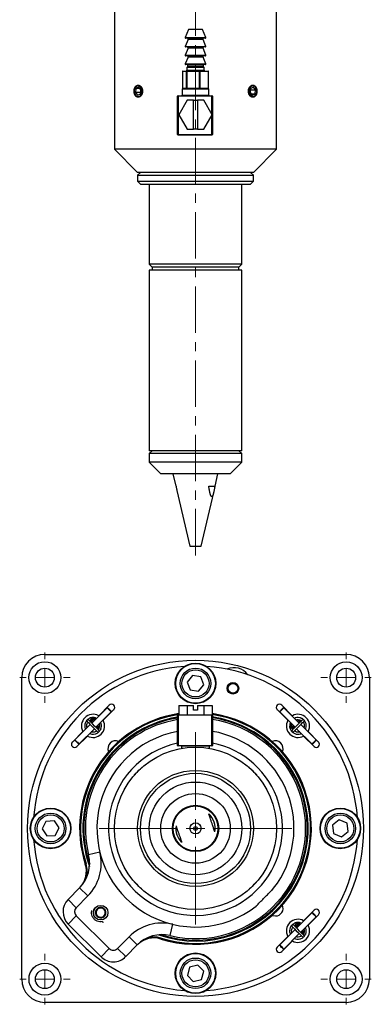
# Model space of a CAD drawing. Header units: inches. Extents: x 1.7 to 28, y 0.6 to 21.4.
# Tile 2 of 5: x 14.5 to 18.3, y 0.6 to 11.2. Entities that reach past the tile are written whole.
import ezdxf

# ---------------------------------------------------------------- set-up
doc = ezdxf.new("R2010")
doc.units = ezdxf.units.IN
doc.header["$MEASUREMENT"] = 0
doc.linetypes.add('CENTERX2', pattern=[0.8, 0.5, -0.1, 0.1, -0.1])

# ---------------------------------------------------------------- blocks, each defined once
blk = doc.blocks.new('SW_CENTERMARKSYMBOL_9')
at = {"color": 0, "linetype": 'Continuous', "lineweight": 18}
for p, q in [((0, 0.2), (0, 0.2715)), ((-0.2, 0), (-0.2715, 0)), ((0, 0), (-0.1, 0)), ((0, 0), (0, 0.1)), ((0, 0), (0, -0.1)), ((0, 0), (0.1, 0)), ((0.2, 0), (0.2715, 0)), ((0, -0.2), (0, -0.2715))]:
    blk.add_line(p, q, dxfattribs=at)
blk = doc.blocks.new('SW_CENTERMARKSYMBOL_10')
at = {"color": 0, "linetype": 'Continuous', "lineweight": 18}
for p, q in [((0, 0.2), (0, 0.2715)), ((-0.2, 0), (-0.2715, 0)), ((0, 0), (-0.1, 0)), ((0, 0), (0, 0.1)), ((0, 0), (0, -0.1)), ((0, 0), (0.1, 0)), ((0.2, 0), (0.2715, 0)), ((0, -0.2), (0, -0.2715))]:
    blk.add_line(p, q, dxfattribs=at)
blk = doc.blocks.new('SW_CENTERMARKSYMBOL_11')
at = {"color": 0, "linetype": 'Continuous', "lineweight": 18}
for p, q in [((0, 0.2), (0, 0.2715)), ((-0.2, 0), (-0.2715, 0)), ((0, 0), (-0.1, 0)), ((0, 0), (0, 0.1)), ((0, 0), (0, -0.1)), ((0, 0), (0.1, 0)), ((0.2, 0), (0.2715, 0)), ((0, -0.2), (0, -0.2715))]:
    blk.add_line(p, q, dxfattribs=at)
blk = doc.blocks.new('SW_CENTERMARKSYMBOL_12')
at = {"color": 0, "linetype": 'Continuous', "lineweight": 18}
for p, q in [((0, 0.2), (0, 0.2715)), ((-0.2, 0), (-0.2715, 0)), ((0, 0), (-0.1, 0)), ((0, 0), (0, 0.1)), ((0, 0), (0, -0.1)), ((0, 0), (0.1, 0)), ((0.2, 0), (0.2715, 0)), ((0, -0.2), (0, -0.2715))]:
    blk.add_line(p, q, dxfattribs=at)
blk = doc.blocks.new('SW_CENTERMARKSYMBOL_13')
at = {"color": 0, "linetype": 'Continuous', "lineweight": 18}
for p, q in [((0, 0.2), (0, 1.0375)), ((-0.2, 0), (-1.0375, 0)), ((0, 0), (-0.1, 0)), ((0, 0), (0, 0.1)), ((0, 0), (0, -0.1)), ((0, 0), (0.1, 0)), ((0.2, 0), (1.0375, 0)), ((0, -0.2), (0, -1.0375))]:
    blk.add_line(p, q, dxfattribs=at)

msp = doc.modelspace()

# ---------------------------------------------------------------- linework, layer by layer
at = {"color": 7, "linetype": 'CENTERX2', "lineweight": 18}
msp.add_line((16.417, 16.375), (16.417, 5.418), dxfattribs=at)
at = {"color": 7, "linetype": 'Continuous', "lineweight": 25}
for p, q in [((15.542, 11.353), (15.542, 9.853)), ((17.292, 9.853), (17.292, 11.353)), ((16.342, 11.145), (16.305, 11.057)), ((16.367, 11.145), (16.342, 11.145)), ((16.492, 11.145), (16.367, 11.145)), ((16.529, 11.057), (16.492, 11.145)), ((16.345, 11.05), (16.309, 11.05)), ((16.525, 11.05), (16.345, 11.05)), ((16.336, 11.036), (16.305, 10.962)), ((16.336, 10.941), (16.305, 10.867)), ((16.345, 10.955), (16.309, 10.955)), ((16.525, 10.955), (16.345, 10.955)), ((16.529, 10.962), (16.498, 11.036)), ((16.529, 10.867), (16.498, 10.941)), ((16.336, 10.846), (16.305, 10.772)), ((16.345, 10.86), (16.309, 10.86)), ((16.525, 10.86), (16.345, 10.86)), ((16.529, 10.772), (16.498, 10.846)), ((16.345, 10.765), (16.309, 10.765)), ((16.333, 10.75), (16.323, 10.733)), ((16.323, 10.733), (16.323, 10.705)), ((16.354, 10.733), (16.323, 10.733)), ((16.525, 10.765), (16.345, 10.765)), ((16.511, 10.733), (16.354, 10.733)), ((16.511, 10.733), (16.5, 10.75)), ((16.511, 10.705), (16.511, 10.733)), ((16.276, 10.69), (16.276, 10.51)), ((16.32, 10.69), (16.276, 10.69)), ((16.276, 10.69), (16.276, 10.51)), ((16.281, 10.695), (16.325, 10.695)), ((16.32, 10.51), (16.32, 10.69)), ((16.324, 10.69), (16.32, 10.69)), ((16.324, 10.69), (16.324, 10.51)), ((16.459, 10.69), (16.324, 10.69)), ((16.325, 10.695), (16.46, 10.695)), ((16.459, 10.51), (16.459, 10.69)), ((16.464, 10.69), (16.459, 10.69)), ((16.46, 10.695), (16.553, 10.695)), ((16.464, 10.69), (16.464, 10.51)), ((16.556, 10.69), (16.464, 10.69)), ((16.556, 10.51), (16.556, 10.69)), ((16.558, 10.51), (16.558, 10.69)), ((15.803, 10.523), (15.775, 10.508)), ((15.827, 10.495), (15.805, 10.522)), ((16.276, 10.51), (16.32, 10.51)), ((16.324, 10.51), (16.32, 10.51)), ((16.324, 10.51), (16.459, 10.51)), ((16.464, 10.51), (16.459, 10.51)), ((16.464, 10.51), (16.556, 10.51)), ((17.041, 10.523), (17.012, 10.508)), ((17.065, 10.495), (17.042, 10.522)), ((15.774, 10.507), (15.768, 10.464)), ((15.768, 10.463), (15.791, 10.434)), ((15.793, 10.434), (15.821, 10.448)), ((15.822, 10.449), (15.828, 10.493)), ((16.224, 10.01), (16.224, 10.425)), ((16.224, 10.425), (16.229, 10.425)), ((16.229, 10.425), (16.229, 10.43)), ((16.229, 10.43), (16.594, 10.43)), ((16.229, 10.425), (16.229, 10.01)), ((16.594, 10.425), (16.229, 10.425)), ((16.273, 10.5), (16.273, 10.435)), ((16.278, 10.505), (16.417, 10.505)), ((16.417, 10.505), (16.556, 10.505)), ((16.561, 10.435), (16.561, 10.5)), ((16.594, 10.425), (16.594, 10.43)), ((16.594, 10.228), (16.594, 10.425)), ((16.594, 10.425), (16.599, 10.425)), ((16.599, 10.425), (16.599, 10.01)), ((17.011, 10.507), (17.005, 10.464)), ((17.006, 10.463), (17.029, 10.434)), ((17.03, 10.434), (17.058, 10.448)), ((17.059, 10.449), (17.065, 10.493)), ((16.327, 10.381), (16.237, 10.225)), ((16.397, 10.381), (16.327, 10.381)), ((16.397, 10.07), (16.397, 10.381)), ((16.397, 10.381), (16.437, 10.381)), ((16.437, 10.381), (16.437, 10.07)), ((16.506, 10.381), (16.437, 10.381)), ((16.596, 10.225), (16.506, 10.381)), ((16.237, 10.225), (16.327, 10.07)), ((16.506, 10.07), (16.596, 10.225)), ((16.594, 10.01), (16.594, 10.223)), ((16.224, 10.01), (16.229, 10.01)), ((16.229, 10.01), (16.594, 10.01)), ((16.229, 10.005), (16.229, 10.01)), ((16.594, 10.005), (16.229, 10.005)), ((16.327, 10.07), (16.397, 10.07)), ((16.437, 10.07), (16.397, 10.07)), ((16.437, 10.07), (16.506, 10.07)), ((16.594, 10.01), (16.599, 10.01)), ((16.594, 10.005), (16.594, 10.01)), ((15.542, 9.853), (15.792, 9.603)), ((15.798, 9.853), (15.542, 9.853)), ((17.292, 9.853), (15.798, 9.853)), ((17.042, 9.603), (17.292, 9.853)), ((15.823, 9.603), (15.792, 9.572)), ((15.975, 9.603), (15.792, 9.603)), ((15.792, 9.572), (15.792, 9.51)), ((15.792, 9.572), (17.042, 9.572)), ((17.042, 9.603), (15.975, 9.603)), ((17.042, 9.572), (17.011, 9.603)), ((17.042, 9.51), (17.042, 9.572)), ((15.792, 9.51), (15.823, 9.478)), ((15.792, 9.51), (17.042, 9.51)), ((15.823, 9.478), (17.011, 9.478)), ((15.917, 9.478), (15.917, 8.614)), ((16.917, 8.614), (16.917, 9.478)), ((17.011, 9.478), (17.042, 9.51)), ((15.917, 8.614), (15.948, 8.582)), ((16.917, 8.614), (15.917, 8.614)), ((16.886, 8.582), (16.917, 8.614)), ((15.917, 8.551), (15.917, 6.603)), ((16.917, 8.551), (15.917, 8.551)), ((15.948, 8.582), (15.948, 8.551)), ((16.886, 8.582), (15.948, 8.582)), ((16.886, 8.551), (16.886, 8.582)), ((16.917, 6.603), (16.917, 8.551)), ((15.948, 6.603), (15.917, 6.572)), ((16.917, 6.603), (15.917, 6.603)), ((16.917, 6.572), (16.886, 6.603)), ((15.917, 6.572), (15.917, 6.478)), ((16.144, 6.572), (15.917, 6.572)), ((15.917, 6.478), (16.042, 6.353)), ((16.917, 6.478), (15.917, 6.478)), ((16.917, 6.572), (16.144, 6.572)), ((16.792, 6.353), (16.917, 6.478)), ((16.917, 6.478), (16.917, 6.572)), ((16.792, 6.353), (16.042, 6.353)), ((16.174, 6.353), (16.205, 6.222)), ((16.629, 6.222), (16.659, 6.353)), ((16.205, 6.222), (16.207, 6.222)), ((16.216, 6.173), (16.357, 5.573)), ((16.559, 6.222), (16.629, 6.222)), ((16.477, 5.573), (16.613, 6.153)), ((16.357, 5.573), (16.477, 5.573)), ((14.792, 4.407), (18.042, 4.407)), ((14.542, 0.907), (14.542, 4.157)), ((16.385, 4.18), (16.327, 4.109)), ((16.474, 4.165), (16.385, 4.18)), ((16.507, 4.08), (16.474, 4.165)), ((18.292, 4.157), (18.292, 0.907)), ((16.327, 4.109), (16.359, 4.024)), ((16.449, 4.01), (16.507, 4.08)), ((16.359, 4.024), (16.449, 4.01)), ((15.463, 3.833), (15.298, 3.667)), ((15.486, 3.86), (15.373, 3.747)), ((15.47, 3.833), (15.463, 3.833)), ((16.237, 3.857), (16.237, 3.757)), ((16.237, 3.857), (16.327, 3.857)), ((16.327, 3.857), (16.327, 3.757)), ((16.327, 3.857), (16.397, 3.857)), ((16.397, 3.807), (16.397, 3.857)), ((16.437, 3.857), (16.506, 3.857)), ((16.437, 3.857), (16.437, 3.807)), ((16.506, 3.857), (16.506, 3.757)), ((16.506, 3.857), (16.596, 3.857)), ((16.596, 3.857), (16.596, 3.757)), ((17.461, 3.747), (17.347, 3.86)), ((17.362, 3.831), (17.364, 3.833)), ((17.371, 3.833), (17.364, 3.833)), ((17.536, 3.667), (17.371, 3.833)), ((15.349, 3.718), (15.33, 3.725)), ((15.342, 3.623), (15.507, 3.788)), ((15.373, 3.747), (15.375, 3.745)), ((15.421, 3.698), (15.535, 3.812)), ((15.507, 3.788), (15.507, 3.795)), ((16.224, 3.427), (16.224, 3.752)), ((16.224, 3.752), (16.229, 3.752)), ((16.229, 3.752), (16.229, 3.757)), ((16.229, 3.757), (16.594, 3.757)), ((16.229, 3.752), (16.229, 3.427)), ((16.594, 3.752), (16.229, 3.752)), ((16.437, 3.807), (16.397, 3.807)), ((16.594, 3.752), (16.594, 3.757)), ((16.594, 3.427), (16.594, 3.752)), ((16.594, 3.752), (16.599, 3.752)), ((16.599, 3.752), (16.599, 3.427)), ((17.299, 3.812), (17.412, 3.698)), ((17.326, 3.795), (17.326, 3.788)), ((17.326, 3.788), (17.492, 3.623)), ((17.458, 3.745), (17.461, 3.747)), ((17.553, 3.721), (17.563, 3.717)), ((15.282, 3.652), (15.117, 3.486)), ((15.223, 3.623), (15.228, 3.607)), ((15.247, 3.619), (15.245, 3.627)), ((15.273, 3.692), (15.281, 3.698)), ((15.304, 3.673), (15.301, 3.68)), ((15.318, 3.704), (15.329, 3.703)), ((15.326, 3.704), (15.332, 3.701)), ((15.354, 3.626), (15.348, 3.629)), ((15.42, 3.701), (15.421, 3.698)), ((17.412, 3.698), (17.414, 3.701)), ((17.441, 3.675), (17.434, 3.655)), ((17.455, 3.651), (17.458, 3.658)), ((17.486, 3.629), (17.479, 3.626)), ((17.533, 3.68), (17.53, 3.673)), ((17.717, 3.486), (17.552, 3.652)), ((15.203, 3.577), (15.089, 3.463)), ((15.138, 3.414), (15.251, 3.528)), ((15.161, 3.442), (15.326, 3.607)), ((15.204, 3.574), (15.203, 3.577)), ((15.251, 3.528), (15.249, 3.53)), ((15.396, 3.606), (15.392, 3.596)), ((17.467, 3.598), (17.461, 3.607)), ((17.507, 3.607), (17.673, 3.442)), ((17.54, 3.572), (17.532, 3.57)), ((17.536, 3.548), (17.552, 3.553)), ((17.585, 3.53), (17.582, 3.528)), ((17.582, 3.528), (17.696, 3.414)), ((17.631, 3.577), (17.629, 3.574)), ((17.745, 3.463), (17.631, 3.577)), ((15.117, 3.486), (15.117, 3.479)), ((15.154, 3.442), (15.161, 3.442)), ((16.229, 3.427), (16.224, 3.427)), ((16.229, 3.422), (16.229, 3.427)), ((16.229, 3.427), (16.594, 3.427)), ((16.594, 3.422), (16.229, 3.422)), ((16.267, 3.417), (16.267, 3.397)), ((16.567, 3.397), (16.567, 3.417)), ((16.594, 3.422), (16.594, 3.427)), ((16.599, 3.427), (16.594, 3.427)), ((17.673, 3.442), (17.68, 3.442)), ((17.716, 3.485), (17.717, 3.486)), ((17.717, 3.479), (17.717, 3.486)), ((16.26, 3.394), (16.26, 3.393)), ((15.843, 3.193), (15.84, 3.193)), ((15.846, 3.195), (15.844, 3.197)), ((16.994, 3.193), (16.991, 3.193)), ((15.752, 3.105), (15.754, 3.103)), ((15.756, 3.109), (15.756, 3.106)), ((17.077, 3.106), (17.077, 3.109)), ((14.804, 2.608), (14.764, 2.527)), ((14.895, 2.614), (14.804, 2.608)), ((14.945, 2.538), (14.895, 2.614)), ((17.968, 2.623), (17.896, 2.568)), ((17.896, 2.568), (17.907, 2.478)), ((18.052, 2.587), (17.968, 2.623)), ((18.063, 2.497), (18.052, 2.587)), ((14.764, 2.527), (14.814, 2.451)), ((14.814, 2.451), (14.904, 2.457)), ((14.904, 2.457), (14.945, 2.538)), ((17.907, 2.478), (17.99, 2.442)), ((17.99, 2.442), (18.063, 2.497)), ((15.386, 2.276), (15.264, 2.246)), ((15.238, 2.149), (15.228, 2.146)), ((15.756, 1.958), (15.756, 1.955)), ((17.077, 1.955), (17.077, 1.958)), ((15.042, 1.765), (15.167, 1.892)), ((15.256, 1.804), (15.167, 1.892)), ((15.84, 1.872), (15.843, 1.872)), ((16.991, 1.872), (16.994, 1.872)), ((17.241, 1.862), (17.26, 1.886)), ((15.131, 1.677), (15.042, 1.765)), ((15.256, 1.804), (15.131, 1.677)), ((17.072, 1.696), (17.081, 1.703)), ((15.318, 1.607), (15.319, 1.6)), ((15.332, 1.673), (15.329, 1.666)), ((17.673, 1.623), (17.507, 1.457)), ((17.696, 1.651), (17.582, 1.537)), ((17.631, 1.488), (17.745, 1.602)), ((17.68, 1.623), (17.673, 1.623)), ((15.131, 1.589), (15.043, 1.5)), ((15.399, 1.148), (15.043, 1.5)), ((15.131, 1.589), (15.486, 1.237)), ((15.415, 1.528), (15.418, 1.513)), ((16.142, 1.377), (16.171, 1.499)), ((17.483, 1.482), (17.491, 1.488)), ((17.528, 1.494), (17.539, 1.493)), ((17.535, 1.494), (17.543, 1.492)), ((17.56, 1.508), (17.54, 1.516)), ((17.552, 1.413), (17.717, 1.579)), ((17.582, 1.537), (17.585, 1.535)), ((17.629, 1.491), (17.631, 1.488)), ((17.717, 1.579), (17.717, 1.586)), ((17.492, 1.442), (17.326, 1.276)), ((17.371, 1.232), (17.536, 1.398)), ((17.433, 1.413), (17.438, 1.397)), ((17.457, 1.409), (17.455, 1.417)), ((17.513, 1.463), (17.511, 1.47)), ((17.564, 1.417), (17.558, 1.419)), ((17.605, 1.396), (17.602, 1.387)), ((15.575, 1.238), (15.7, 1.364)), ((15.789, 1.276), (15.664, 1.15)), ((15.789, 1.276), (15.7, 1.364)), ((16.042, 1.34), (16.045, 1.349)), ((17.412, 1.367), (17.299, 1.253)), ((17.326, 1.276), (17.326, 1.269)), ((17.347, 1.204), (17.461, 1.318)), ((17.414, 1.364), (17.412, 1.367)), ((17.461, 1.318), (17.458, 1.32)), ((15.399, 1.148), (15.486, 1.237)), ((15.664, 1.15), (15.575, 1.238)), ((17.364, 1.232), (17.371, 1.232)), ((16.353, 1.035), (16.329, 0.947)), ((16.441, 1.057), (16.353, 1.035)), ((16.505, 0.992), (16.441, 1.057)), ((16.48, 0.905), (16.505, 0.992)), ((16.329, 0.947), (16.392, 0.882)), ((16.392, 0.882), (16.48, 0.905)), ((18.042, 0.657), (14.792, 0.657))]:
    msp.add_line(p, q, dxfattribs=at)
at = {"color": 8, "linetype": 'Continuous', "lineweight": 25}
for p, q in [((16.305, 11.057), (16.529, 11.057)), ((16.305, 10.962), (16.529, 10.962)), ((16.363, 11.036), (16.336, 11.036)), ((16.363, 10.941), (16.336, 10.941)), ((16.498, 11.036), (16.363, 11.036)), ((16.498, 10.941), (16.363, 10.941)), ((16.305, 10.867), (16.529, 10.867)), ((16.363, 10.846), (16.336, 10.846)), ((16.498, 10.846), (16.363, 10.846)), ((16.305, 10.772), (16.529, 10.772)), ((16.361, 10.75), (16.333, 10.75)), ((16.5, 10.75), (16.361, 10.75)), ((16.276, 10.69), (16.276, 10.69)), ((16.323, 10.705), (16.511, 10.705)), ((16.558, 10.69), (16.556, 10.69)), ((15.816, 10.508), (15.775, 10.508)), ((15.804, 10.523), (15.803, 10.523)), ((16.276, 10.51), (16.276, 10.51)), ((16.558, 10.51), (16.556, 10.51)), ((17.04, 10.522), (17.042, 10.522)), ((15.824, 10.464), (15.768, 10.464)), ((15.824, 10.463), (15.768, 10.463)), ((15.817, 10.507), (15.774, 10.507)), ((15.794, 10.434), (15.791, 10.434)), ((16.417, 10.5), (16.273, 10.5)), ((16.273, 10.435), (16.561, 10.435)), ((16.561, 10.5), (16.417, 10.5)), ((17.009, 10.495), (17.065, 10.495)), ((17.009, 10.493), (17.065, 10.493)), ((17.017, 10.449), (17.059, 10.449)), ((17.018, 10.448), (17.058, 10.448)), ((17.029, 10.434), (17.03, 10.434)), ((15.292, 3.673), (15.29, 3.681)), ((15.328, 3.715), (15.34, 3.71)), ((15.349, 3.616), (15.349, 3.616)), ((15.4, 3.655), (15.4, 3.655)), ((17.444, 3.654), (17.449, 3.666)), ((17.486, 3.617), (17.478, 3.615)), ((17.543, 3.674), (17.543, 3.674)), ((16.567, 3.417), (16.267, 3.417)), ((16.267, 3.397), (16.285, 3.397)), ((16.549, 3.397), (16.567, 3.397)), ((17.538, 1.505), (17.55, 1.5)), ((17.502, 1.463), (17.499, 1.471)), ((17.558, 1.406), (17.559, 1.407)), ((17.61, 1.445), (17.61, 1.445))]:
    msp.add_line(p, q, dxfattribs=at)
at = {"color": 7, "linetype": 'Continuous', "lineweight": 25, "flags": 128}
for points in [[(15.757, 10.489), (15.757, 10.466), (15.764, 10.445), (15.775, 10.429), (15.79, 10.42), (15.807, 10.42), (15.822, 10.429), (15.833, 10.446), (15.839, 10.467), (15.839, 10.49), (15.833, 10.511), (15.821, 10.528), (15.806, 10.536), (15.79, 10.536), (15.775, 10.527), (15.763, 10.511), (15.757, 10.489)], [(16.995, 10.489), (16.995, 10.466), (17.001, 10.445), (17.013, 10.429), (17.028, 10.42), (17.044, 10.42), (17.059, 10.429), (17.07, 10.446), (17.077, 10.467), (17.076, 10.49), (17.07, 10.511), (17.059, 10.528), (17.043, 10.536), (17.027, 10.536), (17.012, 10.527), (17.001, 10.511), (16.995, 10.489)], [(15.507, 3.788), (15.507, 3.789), (15.504, 3.792), (15.498, 3.798), (15.49, 3.806), (15.481, 3.815), (15.473, 3.823), (15.467, 3.829), (15.464, 3.832), (15.463, 3.833)], [(15.47, 3.833), (15.471, 3.832), (15.473, 3.829), (15.479, 3.824), (15.485, 3.818), (15.492, 3.81), (15.499, 3.804), (15.504, 3.799), (15.507, 3.796), (15.507, 3.795)], [(17.371, 3.833), (17.369, 3.831), (17.365, 3.827), (17.358, 3.82), (17.349, 3.811), (17.341, 3.803), (17.333, 3.795), (17.328, 3.79), (17.326, 3.788), (17.326, 3.788)], [(17.326, 3.795), (17.326, 3.795), (17.328, 3.797), (17.332, 3.801), (17.338, 3.807), (17.346, 3.815), (17.353, 3.822), (17.358, 3.828), (17.362, 3.831)], [(15.248, 3.685), (15.252, 3.682), (15.261, 3.672), (15.276, 3.657), (15.295, 3.639), (15.314, 3.62), (15.332, 3.602), (15.347, 3.587), (15.357, 3.577), (15.36, 3.574)], [(15.376, 3.589), (15.372, 3.593), (15.363, 3.602), (15.348, 3.617), (15.329, 3.635), (15.31, 3.655), (15.292, 3.673), (15.277, 3.688), (15.267, 3.697), (15.264, 3.701)], [(17.57, 3.701), (17.566, 3.697), (17.557, 3.688), (17.542, 3.673), (17.524, 3.655), (17.504, 3.635), (17.486, 3.617), (17.471, 3.602), (17.461, 3.593), (17.458, 3.589)], [(17.474, 3.574), (17.477, 3.577), (17.487, 3.587), (17.502, 3.602), (17.52, 3.62), (17.539, 3.639), (17.557, 3.657), (17.572, 3.672), (17.582, 3.682), (17.585, 3.685)], [(15.117, 3.486), (15.117, 3.486), (15.12, 3.482), (15.127, 3.476), (15.135, 3.468), (15.143, 3.46), (15.151, 3.452), (15.157, 3.446), (15.16, 3.442), (15.161, 3.442)], [(15.154, 3.442), (15.153, 3.442), (15.151, 3.445), (15.146, 3.45), (15.139, 3.457), (15.132, 3.464), (15.125, 3.471), (15.12, 3.476), (15.117, 3.479), (15.117, 3.479)], [(17.673, 3.442), (17.673, 3.442), (17.675, 3.444), (17.68, 3.449), (17.687, 3.456), (17.696, 3.465), (17.704, 3.473), (17.711, 3.48), (17.716, 3.485)], [(17.717, 3.479), (17.716, 3.478), (17.712, 3.474), (17.706, 3.468), (17.699, 3.461), (17.692, 3.454), (17.686, 3.448), (17.682, 3.444), (17.68, 3.442), (17.68, 3.442)], [(15.756, 3.109), (15.757, 3.11), (15.764, 3.117), (15.775, 3.128), (15.79, 3.143), (15.807, 3.16), (15.822, 3.175), (15.833, 3.186), (15.839, 3.192), (15.84, 3.193)], [(16.994, 3.193), (16.995, 3.192), (17.001, 3.186), (17.013, 3.174), (17.028, 3.159), (17.044, 3.143), (17.059, 3.128), (17.07, 3.116), (17.077, 3.11), (17.077, 3.109)], [(15.84, 1.872), (15.839, 1.873), (15.833, 1.879), (15.821, 1.891), (15.806, 1.906), (15.79, 1.922), (15.775, 1.937), (15.763, 1.949), (15.757, 1.955), (15.756, 1.955)], [(17.077, 1.955), (17.076, 1.955), (17.07, 1.948), (17.059, 1.937), (17.043, 1.922), (17.027, 1.905), (17.012, 1.89), (17.001, 1.879), (16.995, 1.873), (16.994, 1.872)], [(17.244, 1.595), (17.252, 1.592), (17.279, 1.588)], [(17.717, 1.579), (17.716, 1.58), (17.711, 1.585), (17.704, 1.592), (17.695, 1.6), (17.687, 1.609), (17.68, 1.616), (17.675, 1.621), (17.673, 1.623), (17.673, 1.623)], [(17.68, 1.623), (17.68, 1.623), (17.681, 1.621), (17.686, 1.617), (17.692, 1.611), (17.699, 1.604), (17.706, 1.597), (17.712, 1.591), (17.716, 1.587), (17.717, 1.586)], [(17.585, 1.379), (17.582, 1.383), (17.572, 1.392), (17.557, 1.407), (17.539, 1.426), (17.52, 1.445), (17.502, 1.463), (17.487, 1.478), (17.477, 1.488), (17.474, 1.491)], [(17.458, 1.476), (17.461, 1.472), (17.471, 1.463), (17.486, 1.448), (17.504, 1.429), (17.524, 1.41), (17.542, 1.392), (17.557, 1.377), (17.566, 1.367), (17.57, 1.364)], [(17.326, 1.276), (17.326, 1.276), (17.328, 1.275), (17.333, 1.27), (17.34, 1.262), (17.349, 1.254), (17.357, 1.246), (17.364, 1.238), (17.369, 1.234), (17.371, 1.232)], [(17.364, 1.232), (17.362, 1.233), (17.358, 1.237), (17.352, 1.243), (17.345, 1.25), (17.338, 1.258), (17.332, 1.264), (17.328, 1.268), (17.326, 1.269), (17.326, 1.269)]]:
    msp.add_lwpolyline(points, dxfattribs=at)
at = {"color": 8, "linetype": 'Continuous', "lineweight": 25, "flags": 128}
for points in [[(15.29, 3.681), (15.286, 3.68), (15.285, 3.68)], [(15.29, 3.681), (15.294, 3.681), (15.298, 3.681), (15.3, 3.681), (15.301, 3.68), (15.301, 3.68)], [(15.354, 3.626), (15.353, 3.626), (15.351, 3.624), (15.35, 3.62), (15.349, 3.616)], [(17.478, 3.615), (17.478, 3.619), (17.478, 3.623), (17.478, 3.625), (17.479, 3.626), (17.479, 3.626)], [(17.478, 3.615), (17.479, 3.611), (17.479, 3.61)], [(17.533, 3.68), (17.533, 3.678), (17.535, 3.677), (17.539, 3.675), (17.543, 3.674)], [(17.499, 1.471), (17.495, 1.47), (17.495, 1.47)], [(17.499, 1.471), (17.504, 1.472), (17.507, 1.472), (17.51, 1.471), (17.511, 1.47), (17.511, 1.47)], [(17.564, 1.417), (17.563, 1.416), (17.561, 1.414), (17.56, 1.411), (17.559, 1.407)]]:
    msp.add_lwpolyline(points, dxfattribs=at)
at = {"color": 7, "linetype": 'Continuous', "lineweight": 25}
for centre, radius in [((16.417, 2.532), 1.812), ((14.792, 4.157), 0.172), ((14.792, 4.157), 0.102), ((16.417, 4.095), 0.219), ((16.417, 4.095), 0.214), ((16.417, 4.095), 0.165), ((18.042, 4.157), 0.171), ((18.042, 4.157), 0.102), ((16.417, 4.095), 0.146), ((16.821, 4.042), 0.0625), ((16.821, 4.042), 0.0525), ((16.417, 2.532), 0.875), ((16.417, 2.532), 0.625), ((16.417, 2.532), 0.594), ((16.417, 2.532), 0.5), ((16.417, 2.532), 0.375), ((16.417, 2.532), 0.25), ((16.417, 2.532), 0.242), ((14.854, 2.532), 0.219), ((14.854, 2.532), 0.214), ((14.854, 2.532), 0.165), ((14.854, 2.532), 0.146), ((17.979, 2.532), 0.219), ((17.979, 2.532), 0.214), ((17.979, 2.532), 0.165), ((17.979, 2.532), 0.146), ((16.417, 2.532), 0.0603), ((16.417, 2.532), 0.02), ((15.394, 1.624), 0.0785), ((16.417, 0.97), 0.219), ((16.417, 0.97), 0.214), ((14.792, 0.907), 0.171), ((16.417, 0.97), 0.165), ((16.417, 0.97), 0.146), ((18.042, 0.907), 0.171), ((14.792, 0.907), 0.102), ((18.042, 0.907), 0.102)]:
    msp.add_circle(centre, radius, dxfattribs=at)
for centre, radius, start, end in [((16.309, 11.055), 0.005, 157.0723, 270), ((16.327, 11.04), 0.01, 337.0723, 90), ((16.507, 11.04), 0.01, 90, 202.9277), ((16.525, 11.055), 0.005, 270, 22.9277), ((16.309, 10.96), 0.005, 157.0723, 270), ((16.327, 10.945), 0.01, 337.0723, 90), ((16.507, 10.945), 0.01, 90, 202.9277), ((16.525, 10.96), 0.005, 270, 22.9277), ((16.309, 10.865), 0.005, 157.0723, 270), ((16.327, 10.85), 0.01, 337.0723, 90), ((16.507, 10.85), 0.01, 90, 202.9277), ((16.525, 10.865), 0.005, 270, 22.9277), ((16.309, 10.77), 0.005, 157.0723, 270), ((16.325, 10.755), 0.01, 330.1419, 90), ((16.509, 10.755), 0.01, 90, 209.8581), ((16.525, 10.77), 0.005, 270, 22.9277), ((16.281, 10.69), 0.005, 90, 180), ((16.281, 10.69), 0.00488, 91.5187, 181.4421), ((16.313, 10.705), 0.01, 270, 0), ((16.325, 10.69), 0.00488, 91.5187, 181.4421), ((16.331, 10.691), 0.00701, 147.1682, 189.8397), ((16.466, 10.691), 0.00701, 147.1682, 189.8397), ((16.46, 10.691), 0.00451, 352.9414, 80.5218), ((16.521, 10.705), 0.01, 180, 270), ((16.553, 10.69), 0.005, 0, 90), ((16.552, 10.691), 0.00451, 352.9414, 80.5218), ((15.776, 10.507), 0.0019, 121.2511, 175.8647), ((15.804, 10.522), 0.0011, 34.9132, 114.758), ((16.281, 10.51), 0.005, 180, 270), ((16.281, 10.51), 0.00488, 178.5579, 268.4813), ((16.325, 10.51), 0.00488, 178.5579, 268.4813), ((16.331, 10.509), 0.00701, 170.1603, 212.8318), ((16.466, 10.509), 0.00701, 170.1603, 212.8318), ((16.46, 10.51), 0.00451, 279.4782, 7.0586), ((16.553, 10.51), 0.005, 270, 0), ((16.552, 10.51), 0.00451, 279.4782, 7.0586), ((17.013, 10.507), 0.0019, 121.2511, 175.8647), ((17.041, 10.522), 0.0011, 34.9132, 114.758), ((15.77, 10.464), 0.00247, 171.0012, 216.5924), ((15.792, 10.435), 0.0011, 214.9132, 294.758), ((15.82, 10.449), 0.0019, 301.2511, 355.8647), ((15.825, 10.493), 0.00247, 351.0012, 36.5924), ((16.229, 10.425), 0.005, 90, 180), ((16.268, 10.435), 0.005, 270, 0), ((16.278, 10.5), 0.005, 90, 180), ((16.556, 10.5), 0.005, 0, 90), ((16.566, 10.435), 0.005, 180, 270), ((16.594, 10.425), 0.005, 0, 90), ((17.008, 10.464), 0.00247, 171.0012, 216.5924), ((17.03, 10.435), 0.0011, 214.9132, 294.758), ((17.057, 10.449), 0.0019, 301.2511, 355.8647), ((17.063, 10.493), 0.00247, 351.0012, 36.5924), ((16.229, 10.01), 0.005, 180, 270), ((16.594, 10.01), 0.005, 270, 0), ((14.792, 4.157), 0.25, 90, 180), ((18.042, 4.157), 0.25, 0, 90), ((16.417, 2.532), 1.75, 93.9048, 176.0952), ((16.417, 2.532), 1.75, 3.9048, 86.0952), ((16.831, 4.077), 0.188, 36.4272, 113.5728), ((15.511, 3.836), 0.0345, 315, 135), ((17.323, 3.836), 0.0345, 45, 225), ((16.417, 2.532), 1.25, 98.2855, 198.0095), ((16.417, 2.532), 1.24, 98.3528, 198.0095), ((15.312, 3.637), 0.125, 61.0216, 208.9784), ((16.417, 2.532), 1.215, 99.1161, 199.8209), ((16.417, 2.532), 1.205, 99.1924, 198.6858), ((16.417, 2.532), 1.25, 252.5687, 81.7679), ((16.417, 2.532), 1.24, 252.5687, 81.7011), ((16.229, 3.752), 0.005, 90, 180), ((16.594, 3.752), 0.005, 0, 90), ((16.417, 2.532), 1.215, 45.2891, 81.3611), ((16.417, 2.532), 1.205, 45.2891, 81.2889), ((17.522, 3.637), 0.125, 331.0216, 118.9784), ((16.417, 2.532), 1.188, 99.3291, 193.9569), ((15.312, 3.637), 0.125, 241.0216, 28.9784), ((16.417, 2.532), 1.188, 256.6214, 81.1595), ((17.522, 3.637), 0.125, 151.0216, 298.9784), ((17.578, 3.693), 0.011, 315, 135), ((16.417, 2.532), 1.063, 100.4383, 308.0369), ((15.368, 3.581), 0.011, 225, 45), ((16.417, 2.532), 1.062, 322.5414, 80.1096), ((15.113, 3.439), 0.0345, 135, 315), ((15.555, 3.394), 0.0827, 65.4581, 204.5419), ((16.417, 2.532), 0.938, 101.849, 315.2891), ((16.229, 3.427), 0.005, 180, 270), ((16.262, 3.417), 0.005, 0, 90), ((16.272, 3.397), 0.005, 180, 214.1083), ((16.562, 3.397), 0.005, 325.8917, 0), ((16.572, 3.417), 0.005, 90, 180), ((16.594, 3.427), 0.005, 270, 0), ((16.417, 2.532), 0.938, 315.2891, 78.7747), ((17.279, 3.394), 0.0827, 335.4581, 114.5419), ((17.72, 3.439), 0.0345, 225, 45), ((16.417, 2.532), 1.215, 250.7573, 45.2891), ((16.417, 2.532), 1.205, 251.8924, 45.2891), ((16.417, 2.532), 0.212, 349.7115, 47.7776), ((16.417, 2.532), 0.212, 172.3021, 225.1871), ((16.417, 2.532), 1.75, 183.9048, 266.0952), ((16.417, 2.532), 1.75, 273.9048, 356.0952), ((14.9, 2.156), 0.375, 315.2891, 13.9569), ((14.9, 2.156), 0.5, 315.2891, 13.9569), ((14.99, 2.069), 0.25, 316.7822, 18.0095), ((14.99, 2.069), 0.26, 343.9559, 18.0095), ((15.175, 1.633), 0.187, 135.2891, 225.2891), ((17.279, 1.671), 0.0827, 270, 24.5419), ((15.175, 1.633), 0.0625, 135.2891, 225.2891), ((15.394, 1.624), 0.0568, 132.1315, 192.1315), ((15.394, 1.624), 0.0568, 192.1315, 252.1315), ((15.394, 1.624), 0.0492, 162.1315, 222.1315), ((15.394, 1.624), 0.0492, 102.1315, 162.1315), ((15.394, 1.624), 0.0568, 72.1315, 132.1315), ((15.394, 1.624), 0.0492, 42.1315, 102.1315), ((15.394, 1.624), 0.0492, 282.1315, 342.1315), ((15.394, 1.624), 0.0568, 12.1315, 72.1315), ((15.394, 1.624), 0.0492, 342.1315, 42.1315), ((15.394, 1.624), 0.0568, 312.1315, 12.1315), ((17.72, 1.626), 0.0345, 315, 135), ((15.394, 1.624), 0.0492, 222.1315, 282.1315), ((15.394, 1.624), 0.0568, 252.1315, 312.1315), ((16.055, 1.012), 0.5, 76.6214, 135.2891), ((17.522, 1.428), 0.125, 61.0216, 208.9784), ((17.522, 1.428), 0.125, 241.0216, 28.9784), ((16.055, 1.012), 0.375, 76.6214, 135.2891), ((15.968, 1.101), 0.25, 72.5687, 133.7961), ((15.968, 1.101), 0.26, 72.5687, 106.6224), ((17.578, 1.372), 0.011, 225, 45), ((15.53, 1.282), 0.0625, 225.2891, 315.2891), ((17.323, 1.229), 0.0345, 135, 315), ((15.53, 1.282), 0.188, 225.2891, 315.2891), ((14.792, 0.907), 0.25, 180, 270), ((18.042, 0.907), 0.25, 270, 0)]:
    msp.add_arc(centre, radius, start, end, dxfattribs=at)
at = {"color": 8, "linetype": 'Continuous', "lineweight": 25}
for centre, radius, start, end in [((15.298, 3.725), 0.0323, 342.0321, 1.6424), ((15.28, 3.722), 0.0488, 338.801, 351.7738), ((17.434, 3.622), 0.0332, 72.2898, 91.3847), ((17.437, 3.605), 0.0488, 68.8002, 81.7738), ((17.49, 1.512), 0.0488, 338.8002, 351.7738), ((17.506, 1.515), 0.0332, 342.2898, 1.3847)]:
    msp.add_arc(centre, radius, start, end, dxfattribs=at)
at = {"color": 7, "linetype": 'Continuous', "lineweight": 25}
for points, knots in [([(15.798, 10.543), (15.796, 10.543), (15.793, 10.543), (15.788, 10.542), (15.784, 10.54), (15.779, 10.537), (15.775, 10.534), (15.771, 10.53), (15.767, 10.525), (15.764, 10.52), (15.76, 10.513), (15.758, 10.506), (15.757, 10.501), (15.756, 10.497), (15.755, 10.492), (15.754, 10.487), (15.754, 10.479), (15.754, 10.472), (15.755, 10.465), (15.756, 10.458), (15.758, 10.451), (15.76, 10.445), (15.763, 10.438), (15.766, 10.433), (15.769, 10.429), (15.773, 10.424), (15.777, 10.421), (15.782, 10.418), (15.786, 10.415), (15.791, 10.414), (15.797, 10.413), (15.803, 10.413), (15.808, 10.415), (15.813, 10.417), (15.818, 10.419), (15.823, 10.423), (15.827, 10.427), (15.831, 10.432), (15.835, 10.438), (15.839, 10.444), (15.841, 10.449), (15.842, 10.453), (15.843, 10.457), (15.845, 10.463), (15.846, 10.47), (15.846, 10.477), (15.846, 10.485), (15.845, 10.492), (15.843, 10.499), (15.841, 10.506), (15.839, 10.512), (15.836, 10.518), (15.832, 10.524), (15.828, 10.529), (15.824, 10.533), (15.82, 10.536), (15.816, 10.538), (15.812, 10.54), (15.807, 10.542), (15.803, 10.543), (15.8, 10.543), (15.798, 10.543)], [0, 0, 0, 0, 0.021489, 0.033178, 0.053594, 0.065165, 0.086865, 0.107182, 0.118774, 0.140511, 0.160864, 0.182413, 0.194134, 0.204355, 0.214618, 0.226201, 0.247922, 0.268262, 0.279822, 0.3015, 0.321798, 0.33337, 0.35507, 0.375388, 0.386988, 0.398649, 0.42909, 0.44069, 0.452352, 0.482796, 0.494369, 0.516071, 0.536392, 0.547952, 0.569631, 0.589928, 0.60151, 0.623229, 0.643564, 0.665113, 0.676835, 0.687055, 0.697318, 0.70891, 0.730649, 0.751005, 0.76257, 0.784256, 0.804563, 0.816127, 0.837813, 0.858118, 0.86971, 0.891448, 0.911802, 0.923406, 0.935072, 0.955319, 0.965558, 0.982677, 1, 1, 1, 1]), ([(17.036, 10.413), (17.037, 10.413), (17.041, 10.413), (17.046, 10.415), (17.052, 10.417), (17.056, 10.42), (17.06, 10.424), (17.064, 10.428), (17.068, 10.433), (17.071, 10.439), (17.073, 10.443), (17.075, 10.448), (17.077, 10.455), (17.079, 10.464), (17.08, 10.472), (17.08, 10.48), (17.08, 10.487), (17.079, 10.494), (17.077, 10.501), (17.075, 10.508), (17.073, 10.514), (17.07, 10.52), (17.067, 10.524), (17.065, 10.528), (17.062, 10.531), (17.059, 10.534), (17.055, 10.537), (17.052, 10.539), (17.047, 10.541), (17.041, 10.543), (17.035, 10.543), (17.029, 10.543), (17.024, 10.542), (17.019, 10.539), (17.014, 10.536), (17.01, 10.533), (17.005, 10.528), (17.001, 10.523), (16.998, 10.518), (16.995, 10.511), (16.992, 10.505), (16.99, 10.499), (16.989, 10.494), (16.989, 10.49), (16.988, 10.484), (16.988, 10.477), (16.988, 10.469), (16.989, 10.462), (16.991, 10.455), (16.993, 10.449), (16.996, 10.442), (16.999, 10.438), (17.001, 10.433), (17.004, 10.43), (17.007, 10.426), (17.011, 10.423), (17.014, 10.42), (17.019, 10.417), (17.025, 10.415), (17.031, 10.413), (17.034, 10.413), (17.036, 10.413)], [0, 0, 0, 0, 0.009876, 0.043328, 0.053563, 0.078434, 0.090174, 0.107151, 0.132064, 0.143825, 0.160831, 0.174081, 0.187423, 0.21457, 0.239464, 0.251216, 0.268212, 0.293058, 0.304787, 0.321747, 0.346619, 0.358359, 0.375336, 0.388581, 0.400286, 0.412055, 0.429075, 0.442319, 0.455657, 0.482794, 0.507666, 0.519408, 0.536388, 0.561235, 0.572963, 0.589923, 0.614816, 0.626567, 0.643559, 0.665108, 0.687038, 0.697301, 0.710537, 0.722235, 0.733997, 0.751007, 0.775862, 0.787595, 0.804563, 0.829418, 0.841151, 0.858117, 0.871353, 0.88305, 0.894812, 0.911819, 0.925068, 0.938411, 0.965557, 0.982702, 1, 1, 1, 1]), ([(16.207, 6.222), (16.207, 6.221), (16.208, 6.217), (16.209, 6.21), (16.211, 6.201), (16.212, 6.192), (16.214, 6.185), (16.215, 6.178), (16.216, 6.175), (16.217, 6.173)], [0, 0, 0, 0, 0.057349, 0.229431, 0.458966, 0.578741, 0.746463, 0.902794, 1, 1, 1, 1]), ([(16.625, 6.222), (16.625, 6.221), (16.625, 6.218), (16.624, 6.212), (16.622, 6.203), (16.62, 6.192), (16.618, 6.18), (16.616, 6.169), (16.614, 6.16), (16.612, 6.151), (16.61, 6.141), (16.607, 6.132), (16.605, 6.125), (16.602, 6.119), (16.6, 6.114), (16.597, 6.111), (16.595, 6.109), (16.592, 6.108), (16.59, 6.109), (16.587, 6.111), (16.585, 6.114), (16.582, 6.12), (16.579, 6.128), (16.576, 6.136), (16.574, 6.145), (16.571, 6.155), (16.569, 6.166), (16.567, 6.176), (16.566, 6.185), (16.564, 6.195), (16.562, 6.207), (16.56, 6.216), (16.559, 6.221), (16.559, 6.222)], [0, 0, 0, 0, 0.010663, 0.037323, 0.063985, 0.101377, 0.154889, 0.192405, 0.219275, 0.256999, 0.298868, 0.34095, 0.367202, 0.393609, 0.425662, 0.450642, 0.476191, 0.501216, 0.52713, 0.549988, 0.573326, 0.604284, 0.656837, 0.679207, 0.716551, 0.756867, 0.805363, 0.83872, 0.864412, 0.900467, 0.950222, 0.987553, 1, 1, 1, 1]), ([(15.316, 3.726), (15.313, 3.726), (15.298, 3.729), (15.273, 3.72), (15.246, 3.701), (15.227, 3.673), (15.221, 3.64), (15.222, 3.614), (15.23, 3.603), (15.231, 3.6)], [0, 0, 0, 0, 0.057532, 0.237157, 0.416783, 0.596408, 0.776033, 0.955658, 1, 1, 1, 1]), ([(15.33, 3.725), (15.326, 3.726), (15.318, 3.727), (15.306, 3.724), (15.297, 3.719), (15.289, 3.712), (15.283, 3.703), (15.28, 3.695), (15.279, 3.689), (15.279, 3.686)], [0, 0, 0, 0, 0.1644634, 0.3199783, 0.4694507, 0.6063601, 0.7429679, 0.8852037, 1, 1, 1, 1]), ([(15.29, 3.681), (15.29, 3.685), (15.29, 3.694), (15.296, 3.704), (15.305, 3.712), (15.316, 3.716), (15.324, 3.715), (15.328, 3.715)], [0, 0, 0, 0, 0.2344625, 0.4422186, 0.6098032, 0.8041234, 1, 1, 1, 1]), ([(15.349, 3.718), (15.345, 3.72), (15.341, 3.723), (15.336, 3.724), (15.335, 3.724)], [0, 0, 0, 0, 0.752088, 1, 1, 1, 1]), ([(17.603, 3.6), (17.606, 3.609), (17.614, 3.627), (17.611, 3.659), (17.598, 3.689), (17.574, 3.713), (17.543, 3.727), (17.511, 3.729), (17.493, 3.722), (17.485, 3.718)], [0, 0, 0, 0, 0.121365, 0.27309, 0.424814, 0.576539, 0.728263, 0.879988, 1, 1, 1, 1]), ([(15.247, 3.617), (15.246, 3.624), (15.242, 3.64), (15.247, 3.661), (15.255, 3.672), (15.258, 3.676)], [0, 0, 0, 0, 0.363507, 0.761112, 1, 1, 1, 1]), ([(15.248, 3.701), (15.248, 3.7), (15.246, 3.698), (15.245, 3.694), (15.245, 3.691), (15.246, 3.687), (15.248, 3.686), (15.248, 3.685)], [0, 0, 0, 0, 0.214739, 0.429481, 0.644224, 0.858965, 1, 1, 1, 1]), ([(15.264, 3.701), (15.264, 3.701), (15.263, 3.702), (15.26, 3.704), (15.256, 3.704), (15.252, 3.704), (15.25, 3.702), (15.249, 3.701), (15.248, 3.701)], [0, 0, 0, 0, 0.083651, 0.296092, 0.508539, 0.720982, 0.933424, 1, 1, 1, 1]), ([(15.275, 3.556), (15.283, 3.553), (15.302, 3.545), (15.334, 3.548), (15.364, 3.561), (15.388, 3.585), (15.401, 3.616), (15.404, 3.648), (15.396, 3.666), (15.393, 3.674)], [0, 0, 0, 0, 0.121365, 0.27309, 0.424814, 0.576539, 0.728264, 0.879988, 1, 1, 1, 1]), ([(15.301, 3.68), (15.301, 3.681), (15.301, 3.685), (15.302, 3.691), (15.304, 3.695), (15.307, 3.699), (15.311, 3.702), (15.316, 3.704), (15.321, 3.705), (15.324, 3.704), (15.326, 3.704)], [0, 0, 0, 0, 0.143781, 0.291973, 0.430034, 0.547391, 0.665583, 0.77897, 0.889915, 1, 1, 1, 1]), ([(15.379, 3.651), (15.379, 3.649), (15.379, 3.646), (15.379, 3.641), (15.377, 3.637), (15.374, 3.633), (15.37, 3.629), (15.365, 3.627), (15.36, 3.626), (15.356, 3.626), (15.354, 3.626)], [0, 0, 0, 0, 0.104763, 0.210457, 0.315107, 0.430006, 0.566011, 0.712443, 0.859599, 1, 1, 1, 1]), ([(15.376, 3.657), (15.377, 3.653), (15.382, 3.642), (15.379, 3.622), (15.374, 3.604), (15.367, 3.598), (15.367, 3.598)], [0, 0, 0, 0, 0.178139, 0.576784, 0.975428, 1, 1, 1, 1]), ([(15.401, 3.641), (15.401, 3.642), (15.402, 3.646), (15.401, 3.651), (15.4, 3.655)], [0, 0, 0, 0, 0.075197, 1, 1, 1, 1]), ([(17.433, 3.641), (17.433, 3.638), (17.43, 3.624), (17.439, 3.598), (17.458, 3.571), (17.486, 3.552), (17.519, 3.546), (17.544, 3.548), (17.556, 3.555), (17.558, 3.556)], [0, 0, 0, 0, 0.057532, 0.237157, 0.416782, 0.596408, 0.776033, 0.955658, 1, 1, 1, 1]), ([(17.434, 3.655), (17.433, 3.651), (17.432, 3.643), (17.435, 3.631), (17.44, 3.622), (17.447, 3.614), (17.455, 3.609), (17.464, 3.605), (17.47, 3.604), (17.473, 3.604)], [0, 0, 0, 0, 0.164463, 0.319977, 0.46945, 0.606359, 0.742967, 0.885203, 1, 1, 1, 1]), ([(17.478, 3.615), (17.474, 3.615), (17.465, 3.615), (17.455, 3.622), (17.447, 3.63), (17.443, 3.641), (17.444, 3.649), (17.444, 3.654)], [0, 0, 0, 0, 0.2344626, 0.4422187, 0.6098017, 0.8041223, 1, 1, 1, 1]), ([(17.455, 3.643), (17.455, 3.648), (17.455, 3.653), (17.457, 3.658), (17.457, 3.658)], [0, 0, 0, 0, 0.959634, 1, 1, 1, 1]), ([(17.479, 3.626), (17.477, 3.626), (17.474, 3.626), (17.468, 3.627), (17.464, 3.629), (17.46, 3.633), (17.457, 3.636), (17.455, 3.641), (17.454, 3.646), (17.455, 3.649), (17.455, 3.651)], [0, 0, 0, 0, 0.143783, 0.291973, 0.430035, 0.547391, 0.665584, 0.778972, 0.889915, 1, 1, 1, 1]), ([(17.502, 3.701), (17.506, 3.702), (17.517, 3.707), (17.537, 3.704), (17.555, 3.698), (17.562, 3.692), (17.563, 3.691)], [0, 0, 0, 0, 0.1714787, 0.5552186, 0.9389582, 1, 1, 1, 1]), ([(17.508, 3.704), (17.51, 3.704), (17.513, 3.704), (17.517, 3.704), (17.522, 3.702), (17.526, 3.699), (17.53, 3.695), (17.532, 3.691), (17.533, 3.685), (17.533, 3.681), (17.533, 3.68)], [0, 0, 0, 0, 0.104763, 0.210456, 0.315107, 0.430007, 0.566013, 0.712443, 0.859599, 1, 1, 1, 1]), ([(17.554, 3.685), (17.554, 3.687), (17.555, 3.692), (17.553, 3.695), (17.552, 3.697)], [0, 0, 0, 0, 0.495017, 1, 1, 1, 1]), ([(17.577, 3.677), (17.577, 3.676), (17.583, 3.67), (17.589, 3.653), (17.591, 3.632), (17.587, 3.621), (17.586, 3.618)], [0, 0, 0, 0, 0.0212042, 0.4198608, 0.8185183, 1, 1, 1, 1]), ([(15.352, 3.582), (15.351, 3.582), (15.345, 3.576), (15.328, 3.57), (15.307, 3.568), (15.296, 3.572), (15.292, 3.573)], [0, 0, 0, 0, 0.021205, 0.419862, 0.818518, 1, 1, 1, 1]), ([(15.36, 3.605), (15.362, 3.605), (15.366, 3.604), (15.37, 3.606), (15.372, 3.607)], [0, 0, 0, 0, 0.495018, 1, 1, 1, 1]), ([(17.458, 3.589), (17.458, 3.589), (17.457, 3.588), (17.455, 3.585), (17.455, 3.581), (17.455, 3.578), (17.457, 3.575), (17.458, 3.574), (17.458, 3.574)], [0, 0, 0, 0, 0.0836541, 0.296095, 0.5085379, 0.7209813, 0.9334267, 1, 1, 1, 1]), ([(17.458, 3.574), (17.459, 3.573), (17.461, 3.571), (17.465, 3.57), (17.468, 3.57), (17.472, 3.572), (17.473, 3.573), (17.474, 3.574)], [0, 0, 0, 0, 0.214742, 0.429483, 0.644222, 0.858962, 1, 1, 1, 1]), ([(17.542, 3.573), (17.535, 3.571), (17.519, 3.568), (17.498, 3.572), (17.487, 3.58), (17.483, 3.583)], [0, 0, 0, 0, 0.363508, 0.761112, 1, 1, 1, 1]), ([(16.625, 2.495), (16.621, 2.506), (16.616, 2.522), (16.607, 2.549), (16.601, 2.567), (16.595, 2.585), (16.59, 2.6), (16.584, 2.617), (16.577, 2.637), (16.57, 2.657), (16.564, 2.675), (16.561, 2.685), (16.559, 2.689)], [0, 0, 0, 0, 0.257049, 0.341073, 0.425641, 0.476097, 0.526894, 0.573048, 0.656459, 0.778079, 0.90032, 1, 1, 1, 1]), ([(16.207, 2.561), (16.208, 2.557), (16.213, 2.543), (16.22, 2.521), (16.23, 2.494), (16.236, 2.476), (16.241, 2.46), (16.248, 2.44), (16.258, 2.411), (16.264, 2.394), (16.268, 2.382)], [0, 0, 0, 0, 0.095194, 0.3353664, 0.424758, 0.479626, 0.5422885, 0.6044024, 0.7248694, 1, 1, 1, 1]), ([(17.072, 1.696), (17.098, 1.722), (17.152, 1.777), (17.215, 1.84), (17.251, 1.877), (17.26, 1.886)], [0, 0, 0, 0, 0.423915, 0.85277, 1, 1, 1, 1]), ([(15.415, 1.528), (15.405, 1.526), (15.385, 1.524), (15.355, 1.532), (15.329, 1.548), (15.309, 1.572), (15.298, 1.6), (15.294, 1.626), (15.298, 1.641), (15.3, 1.646)], [0, 0, 0, 0, 0.152506, 0.30702, 0.45813, 0.612452, 0.765458, 0.917484, 1, 1, 1, 1]), ([(15.329, 1.666), (15.328, 1.664), (15.322, 1.654), (15.315, 1.634), (15.317, 1.616), (15.318, 1.607)], [0, 0, 0, 0, 0.1293062, 0.5586694, 1, 1, 1, 1]), ([(15.356, 1.666), (15.354, 1.658), (15.349, 1.645), (15.343, 1.626), (15.34, 1.616), (15.339, 1.612)], [0, 0, 0, 0, 0.439112, 0.751363, 1, 1, 1, 1]), ([(15.339, 1.612), (15.344, 1.606), (15.354, 1.596), (15.367, 1.581), (15.374, 1.573), (15.377, 1.57)], [0, 0, 0, 0, 0.439112, 0.751362, 1, 1, 1, 1]), ([(15.412, 1.678), (15.409, 1.677), (15.4, 1.675), (15.383, 1.672), (15.368, 1.668), (15.359, 1.667), (15.356, 1.666)], [0, 0, 0, 0, 0.180943, 0.506293, 0.843975, 1, 1, 1, 1]), ([(15.45, 1.636), (15.444, 1.642), (15.435, 1.652), (15.422, 1.667), (15.415, 1.675), (15.412, 1.678)], [0, 0, 0, 0, 0.439112, 0.751363, 1, 1, 1, 1]), ([(15.432, 1.582), (15.435, 1.589), (15.439, 1.603), (15.445, 1.622), (15.449, 1.632), (15.45, 1.636)], [0, 0, 0, 0, 0.439112, 0.751363, 1, 1, 1, 1]), ([(15.377, 1.57), (15.38, 1.57), (15.388, 1.572), (15.404, 1.576), (15.42, 1.579), (15.429, 1.581), (15.432, 1.582)], [0, 0, 0, 0, 0.156025, 0.493707, 0.819057, 1, 1, 1, 1]), ([(17.526, 1.516), (17.522, 1.517), (17.508, 1.519), (17.483, 1.51), (17.455, 1.492), (17.437, 1.463), (17.43, 1.431), (17.432, 1.405), (17.439, 1.393), (17.441, 1.391)], [0, 0, 0, 0, 0.057532, 0.237157, 0.416782, 0.596408, 0.776033, 0.955658, 1, 1, 1, 1]), ([(17.458, 1.491), (17.457, 1.49), (17.456, 1.488), (17.455, 1.485), (17.455, 1.481), (17.456, 1.478), (17.458, 1.476), (17.458, 1.476)], [0, 0, 0, 0, 0.214742, 0.429483, 0.644222, 0.858962, 1, 1, 1, 1]), ([(17.474, 1.491), (17.473, 1.491), (17.472, 1.493), (17.469, 1.494), (17.466, 1.495), (17.462, 1.494), (17.46, 1.493), (17.458, 1.491), (17.458, 1.491)], [0, 0, 0, 0, 0.0836541, 0.296095, 0.5085379, 0.7209813, 0.9334267, 1, 1, 1, 1]), ([(17.54, 1.516), (17.535, 1.516), (17.528, 1.517), (17.516, 1.514), (17.506, 1.509), (17.499, 1.502), (17.493, 1.494), (17.489, 1.485), (17.489, 1.479), (17.489, 1.476)], [0, 0, 0, 0, 0.164463, 0.319977, 0.46945, 0.606359, 0.742967, 0.885203, 1, 1, 1, 1]), ([(17.499, 1.471), (17.5, 1.476), (17.5, 1.484), (17.506, 1.495), (17.515, 1.502), (17.526, 1.506), (17.534, 1.505), (17.538, 1.505)], [0, 0, 0, 0, 0.2344626, 0.4422187, 0.6098017, 0.8041223, 1, 1, 1, 1]), ([(17.511, 1.47), (17.511, 1.472), (17.51, 1.476), (17.511, 1.481), (17.514, 1.485), (17.517, 1.489), (17.521, 1.492), (17.525, 1.494), (17.53, 1.495), (17.534, 1.494), (17.535, 1.494)], [0, 0, 0, 0, 0.143783, 0.291973, 0.430035, 0.547391, 0.665584, 0.778972, 0.889915, 1, 1, 1, 1]), ([(17.457, 1.407), (17.456, 1.415), (17.452, 1.43), (17.456, 1.452), (17.464, 1.462), (17.467, 1.466)], [0, 0, 0, 0, 0.363508, 0.761112, 1, 1, 1, 1]), ([(17.485, 1.346), (17.493, 1.343), (17.512, 1.336), (17.543, 1.338), (17.574, 1.352), (17.598, 1.376), (17.611, 1.406), (17.614, 1.438), (17.606, 1.456), (17.603, 1.464)], [0, 0, 0, 0, 0.121365, 0.27309, 0.424814, 0.576539, 0.728263, 0.879988, 1, 1, 1, 1]), ([(17.588, 1.441), (17.589, 1.439), (17.589, 1.436), (17.588, 1.432), (17.587, 1.427), (17.584, 1.423), (17.58, 1.42), (17.575, 1.417), (17.57, 1.416), (17.566, 1.417), (17.564, 1.417)], [0, 0, 0, 0, 0.104763, 0.210456, 0.315107, 0.430007, 0.566013, 0.712443, 0.859599, 1, 1, 1, 1]), ([(17.57, 1.395), (17.572, 1.395), (17.576, 1.395), (17.579, 1.396), (17.581, 1.397)], [0, 0, 0, 0, 0.534913, 1, 1, 1, 1]), ([(17.586, 1.447), (17.587, 1.444), (17.591, 1.432), (17.589, 1.412), (17.583, 1.395), (17.577, 1.388), (17.577, 1.388)], [0, 0, 0, 0, 0.178139, 0.576783, 0.975426, 1, 1, 1, 1]), ([(17.61, 1.431), (17.61, 1.432), (17.612, 1.436), (17.611, 1.441), (17.61, 1.445)], [0, 0, 0, 0, 0.085736, 1, 1, 1, 1]), ([(17.561, 1.372), (17.561, 1.372), (17.555, 1.366), (17.538, 1.361), (17.517, 1.358), (17.506, 1.362), (17.502, 1.364)], [0, 0, 0, 0, 0.0212042, 0.4198608, 0.8185183, 1, 1, 1, 1])]:
    msp.add_open_spline(points, degree=3, knots=knots, dxfattribs=at)
at = {"color": 8, "linetype": 'Continuous', "lineweight": 25}
for points in [[(15.377, 3.621), (15.376, 3.62), (15.372, 3.617), (15.365, 3.615), (15.357, 3.614), (15.351, 3.616), (15.349, 3.616)], [(17.538, 3.702), (17.539, 3.701), (17.542, 3.697), (17.544, 3.69), (17.545, 3.682), (17.543, 3.676), (17.543, 3.674)], [(17.587, 1.412), (17.586, 1.411), (17.582, 1.408), (17.575, 1.405), (17.566, 1.405), (17.561, 1.406), (17.559, 1.407)]]:
    msp.add_open_spline(points, degree=3, knots=[0, 0, 0, 0, 0.16065, 0.467051, 0.74708, 1, 1, 1, 1], dxfattribs=at)

# ---------------------------------------------------------------- block references
at = {"color": 7, "linetype": 'Continuous', "lineweight": 18}
for name, p in [('SW_CENTERMARKSYMBOL_9', (14.792, 4.157)), ('SW_CENTERMARKSYMBOL_10', (18.042, 4.157)), ('SW_CENTERMARKSYMBOL_13', (16.417, 2.532)), ('SW_CENTERMARKSYMBOL_12', (14.792, 0.907)), ('SW_CENTERMARKSYMBOL_11', (18.042, 0.907))]:
    msp.add_blockref(name, p, dxfattribs=at)

doc.saveas('drawing.dxf')
